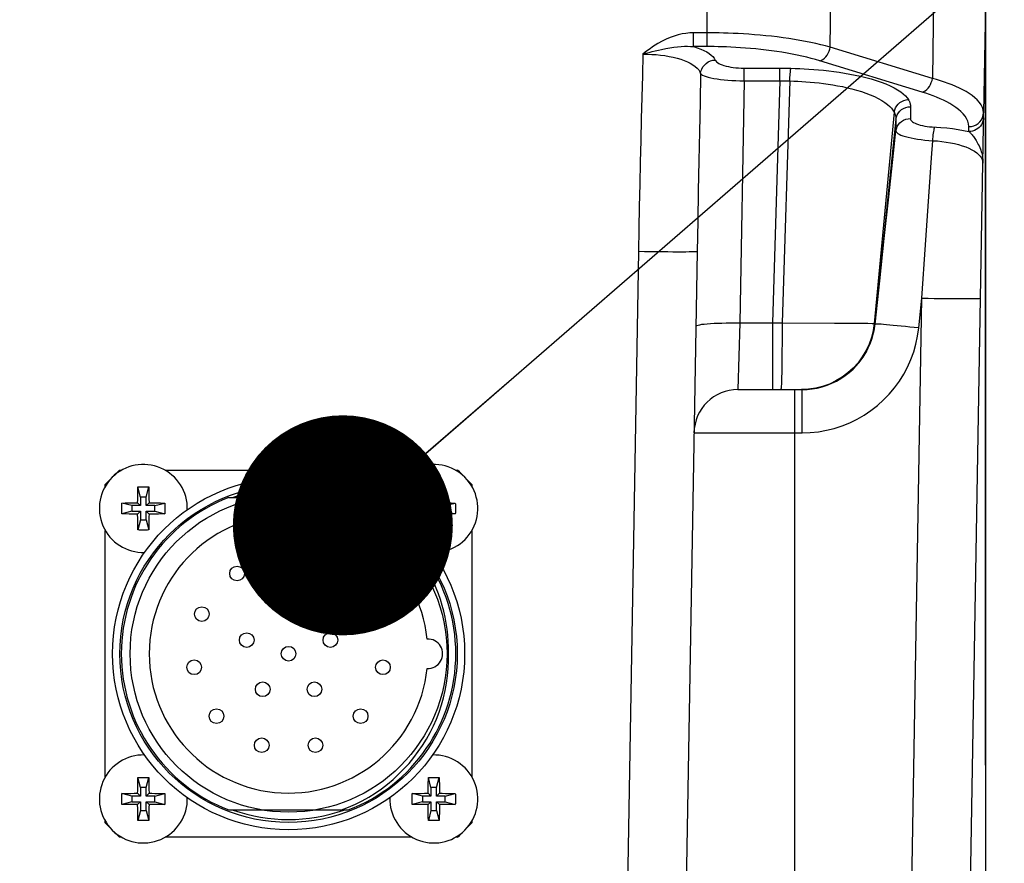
# Model space of a CAD drawing. Header units: millimetres. Extents: x 0 to 420, y 0 to 297.
# Tile 52 of 56: x 329 to 342, y 212 to 223. Entities that reach past the tile are written whole.
import ezdxf

# ---------------------------------------------------------------- set-up
doc = ezdxf.new("R2010")
doc.units = ezdxf.units.MM
doc.header["$LTSCALE"] = 23.1
doc.layers.get('0').update_dxf_attribs({"linetype": 'CONTINUOUS'})
for name, color, linetype in [('COMPONENTS', 7, 'CONTINUOUS'), ('DETAIL', 7, 'CONTINUOUS'), ('DIMENSION', 7, 'CONTINUOUS')]:
    doc.layers.add(name, color=color, linetype=linetype)
doc.styles.get("Standard").update_dxf_attribs({"font": 'arial.ttf'})
doc.dimstyles.new('DIMSTYLE_11', dxfattribs={"dimtxt": 3, "dimasz": 3, "dimexe": 0.18, "dimexo": 0.0625, "dimgap": 0.09, "dimtad": 1, "dimdec": 3, "dimlfac": 5, "dimdsep": 46, "dimtxsty": 'STANDARD', "dimblk": '_FILLED', "dimblk1": '_FILLED', "dimblk2": '_FILLED', "dimcen": 0.09, "dimadec": 0, "dimazin": 0, "dimtp": 0.5, "dimtm": 0.5, "dimtfac": 1, "dimtdec": 3, "dimtofl": 0, "dimtmove": 0, "dimatfit": 3, "dimldrblk": '_FILLED', "dimfxl": 1, "dimtolj": 1, "dimarcsym": 0})
doc.dimstyles.new('DIMSTYLE_12', dxfattribs={"dimtxt": 3, "dimasz": 3, "dimexe": 0.18, "dimexo": 0.0625, "dimgap": 0.09, "dimtad": 1, "dimdec": 1, "dimlfac": 5, "dimdsep": 46, "dimtxsty": 'STANDARD', "dimblk": '_FILLED', "dimblk1": '_FILLED', "dimblk2": '_FILLED', "dimcen": 0.09, "dimadec": 0, "dimazin": 0, "dimtp": 0.8, "dimtm": 0.8, "dimtfac": 1, "dimtdec": 1, "dimtofl": 0, "dimtmove": 0, "dimatfit": 3, "dimldrblk": '_FILLED', "dimfxl": 1, "dimtolj": 1, "dimarcsym": 0})
doc.dimstyles.new('DIMSTYLE_13', dxfattribs={"dimtxt": 3, "dimasz": 3, "dimexe": 0.18, "dimexo": 0.0625, "dimgap": 0.09, "dimtad": 1, "dimdec": 1, "dimlfac": 5, "dimdsep": 46, "dimtxsty": 'STANDARD', "dimblk": '_FILLED', "dimblk1": '_FILLED', "dimblk2": '_FILLED', "dimcen": 0.09, "dimadec": 0, "dimazin": 0, "dimtp": 0.5, "dimtm": 0.5, "dimtfac": 1, "dimtdec": 1, "dimtofl": 0, "dimtmove": 0, "dimatfit": 3, "dimldrblk": '_FILLED', "dimfxl": 1, "dimtolj": 1, "dimarcsym": 0})
doc.dimstyles.get("Standard").update_dxf_attribs({"dimtxt": 3, "dimasz": 3, "dimexe": 0.18, "dimexo": 0.0625, "dimgap": 0.09, "dimtad": 1, "dimdec": 3, "dimdsep": 46, "dimtxsty": 'STANDARD', "dimblk": '_FILLED', "dimblk1": '_FILLED', "dimblk2": '_FILLED', "dimcen": 0.09, "dimadec": 0, "dimazin": 0, "dimtol": 1, "dimtp": 0.001, "dimtm": 0.001, "dimtfac": 1, "dimtdec": 3, "dimtofl": 0, "dimtmove": 0, "dimatfit": 3, "dimldrblk": '_FILLED', "dimfxl": 1, "dimtolj": 1, "dimarcsym": 0})

# ---------------------------------------------------------------- blocks, each defined once
blk = doc.blocks.new('_FILLED')
at = {"color": 0, "linetype": 'BYBLOCK'}
blk.add_solid([(0, 0), (-1, 0.2), (-1, -0.2)], dxfattribs=at)
blk = doc.blocks.new('*D19')
at = {"layer": 'DIMENSION', "color": 2, "linetype": 'CONTINUOUS'}
for p, q in [((293.73, 236.59), (293.73, 250.989)), ((351.73, 231.205), (351.73, 250.989)), ((293.73, 248.989), (322.73, 248.989)), ((351.73, 248.989), (322.73, 248.989)), ((293.73, 224.81), (293.73, 232.146)), ((351.73, 227.795), (351.73, 229.755)), ((351.73, 209.183), (351.73, 226.8)), ((293.73, 209.314), (293.73, 222.506))]:
    blk.add_line(p, q, dxfattribs=at)
at = {"layer": 'DIMENSION', "color": 2, "linetype": 'CONTINUOUS', "xscale": 3, "yscale": 3, "zscale": 3, "rotation": 180}
blk.add_blockref('_FILLED', (293.73, 248.989), dxfattribs=at)
at = {"layer": 'DIMENSION', "color": 2, "linetype": 'CONTINUOUS', "xscale": 3, "yscale": 3, "zscale": 3}
blk.add_blockref('_FILLED', (351.73, 248.989), dxfattribs=at)
at = {"layer": 'DIMENSION', "color": 2, "linetype": 'CONTINUOUS', "insert": (322.73, 252.739), "char_height": 3, "width": 6.99257, "attachment_point": 2, "line_spacing_factor": 0.9}
blk.add_mtext('290', dxfattribs=at)
blk = doc.blocks.new('*D20')
at = {"layer": 'DIMENSION', "color": 2, "linetype": 'CONTINUOUS'}
for p, q in [((334.042, 228.989), (376.73, 228.989)), ((374.73, 228.989), (374.73, 187.027)), ((374.73, 145.064), (374.73, 187.027)), ((355.7, 145.064), (374.336, 145.064)), ((372.95, 145.064), (376.73, 145.064))]:
    blk.add_line(p, q, dxfattribs=at)
at = {"layer": 'DIMENSION', "color": 2, "linetype": 'CONTINUOUS', "xscale": 3, "yscale": 3, "zscale": 3}
for p, rotation in [((374.73, 228.989), 90), ((374.73, 145.064), 270)]:
    blk.add_blockref('_FILLED', p, dxfattribs=dict(at, rotation=rotation))
at = {"layer": 'DIMENSION', "color": 2, "linetype": 'CONTINUOUS', "insert": (370.98, 187.027), "char_height": 3, "width": 13.27138, "attachment_point": 2, "rotation": 90, "line_spacing_factor": 0.9}
blk.add_mtext('(419.6)', dxfattribs=at)
blk = doc.blocks.new('*D21')
at = {"layer": 'DIMENSION', "color": 2, "linetype": 'CONTINUOUS'}
for p, q in [((333.352, 228.989), (366.73, 228.989)), ((364.73, 228.989), (364.73, 216.027)), ((364.73, 203.064), (364.73, 216.027)), ((344.105, 203.064), (366.73, 203.064))]:
    blk.add_line(p, q, dxfattribs=at)
at = {"layer": 'DIMENSION', "color": 2, "linetype": 'CONTINUOUS', "xscale": 3, "yscale": 3, "zscale": 3}
for p, rotation in [((364.73, 228.989), 90), ((364.73, 203.064), 270)]:
    blk.add_blockref('_FILLED', p, dxfattribs=dict(at, rotation=rotation))
at = {"layer": 'DIMENSION', "color": 2, "linetype": 'CONTINUOUS', "insert": (360.98, 216.027), "char_height": 3, "width": 10.48327, "attachment_point": 2, "rotation": 90, "line_spacing_factor": 0.9}
blk.add_mtext('129.6', dxfattribs=at)
blk = doc.blocks.new('*D22')
at = {"layer": 'DIMENSION', "color": 2, "linetype": 'CONTINUOUS'}
for p, q in [((303.23, 232.507), (303.23, 240.989)), ((342.23, 229.272), (342.23, 240.989)), ((303.23, 238.989), (322.73, 238.989)), ((342.23, 238.989), (322.73, 238.989)), ((303.23, 213.145), (303.23, 229.038)), ((342.23, 213.145), (342.23, 228.429))]:
    blk.add_line(p, q, dxfattribs=at)
at = {"layer": 'DIMENSION', "color": 2, "linetype": 'CONTINUOUS', "xscale": 3, "yscale": 3, "zscale": 3, "rotation": 180}
blk.add_blockref('_FILLED', (303.23, 238.989), dxfattribs=at)
at = {"layer": 'DIMENSION', "color": 2, "linetype": 'CONTINUOUS', "xscale": 3, "yscale": 3, "zscale": 3}
blk.add_blockref('_FILLED', (342.23, 238.989), dxfattribs=at)
at = {"layer": 'DIMENSION', "color": 2, "linetype": 'CONTINUOUS', "insert": (322.73, 242.739), "char_height": 3, "width": 6.99257, "attachment_point": 2, "line_spacing_factor": 0.9}
blk.add_mtext('195', dxfattribs=at)
blk = doc.blocks.new('*D26')
at = {"layer": 'DIMENSION', "color": 2, "linetype": 'CONTINUOUS'}
for p, q in [((293.73, 236.59), (293.73, 250.989)), ((351.73, 231.205), (351.73, 250.989)), ((293.73, 248.989), (322.73, 248.989)), ((351.73, 248.989), (322.73, 248.989)), ((293.73, 224.81), (293.73, 232.146)), ((351.73, 227.795), (351.73, 229.755)), ((351.73, 209.183), (351.73, 226.8)), ((293.73, 209.314), (293.73, 222.506))]:
    blk.add_line(p, q, dxfattribs=at)
at = {"layer": 'DIMENSION', "color": 2, "linetype": 'CONTINUOUS', "xscale": 3, "yscale": 3, "zscale": 3, "rotation": 180}
blk.add_blockref('_FILLED', (293.73, 248.989), dxfattribs=at)
at = {"layer": 'DIMENSION', "color": 2, "linetype": 'CONTINUOUS', "xscale": 3, "yscale": 3, "zscale": 3}
blk.add_blockref('_FILLED', (351.73, 248.989), dxfattribs=at)
at = {"layer": 'DIMENSION', "color": 2, "linetype": 'CONTINUOUS', "insert": (322.73, 252.739), "char_height": 3, "width": 6.99257, "attachment_point": 2, "line_spacing_factor": 0.9}
blk.add_mtext('290', dxfattribs=at)

msp = doc.modelspace()

# ---------------------------------------------------------------- linework, layer by layer
at = {"layer": 'COMPONENTS', "color": 9, "linetype": 'CONTINUOUS'}
for p, q in [((338.43598, 222.93955), (338.43598, 224.66412)), ((340.11439, 222.93261), (340.13304, 224.44921)), ((341.52715, 224.02299), (341.5085, 222.50639)), ((342.23009, 223.50414), (342.20447, 222.03632)), ((338.24973, 222.93955), (338.24973, 223.12732)), ((338.43598, 223.12732), (338.24976, 223.12732)), ((341.5085, 222.50639), (340.11439, 222.93261)), ((341.36764, 222.31862), (339.97352, 222.74484)), ((338.9401, 222.47409), (338.9401, 222.64701)), ((339.42618, 222.47409), (339.42618, 222.64701)), ((338.9401, 222.47409), (338.88247, 219.17246)), ((338.9401, 222.47409), (339.44916, 222.47411)), ((339.42618, 222.47409), (339.3295, 219.17242)), ((339.56385, 222.47239), (339.45899, 219.17313)), ((340.98572, 222.04785), (340.71493, 219.16674)), ((341.20928, 222.12021), (341.20852, 221.9597)), ((342.20447, 221.97045), (342.20447, 222.03632)), ((341.01047, 221.94986), (340.72265, 219.16095)), ((341.01048, 221.9565), (341.00981, 221.79016)), ((342.0045, 221.78266), (342.00451, 221.84855)), ((342.15231, 221.56559), (342.16115, 221.54369)), ((340.85068, 220.32249), (340.91237, 220.89303)), ((340.78863, 219.74647), (340.85068, 220.32249)), ((337.50044, 220.14516), (337.27665, 207.32454)), ((341.36554, 219.51039), (341.41544, 220.23685)), ((340.72544, 219.1576), (340.78863, 219.74647)), ((341.15397, 207.32454), (341.36554, 219.51039)), ((341.322, 219.10409), (341.36554, 219.51039)), ((338.88247, 219.17246), (338.8571, 218.26412)), ((338.88247, 219.17246), (339.37267, 219.17238)), ((339.3295, 219.17242), (339.3295, 218.26412)), ((339.37267, 219.17238), (339.41584, 219.17262)), ((339.41584, 219.17262), (339.45899, 219.17313)), ((339.45899, 219.17313), (340.17437, 219.17069)), ((340.17437, 219.17069), (340.41128, 219.16952)), ((340.41128, 219.16952), (340.5347, 219.16881)), ((340.5347, 219.16881), (340.62737, 219.16806)), ((340.72265, 219.16095), (340.72544, 219.1576)), ((339.63009, 204.66412), (339.63009, 218.26412)), ((339.73127, 217.67459), (339.73127, 218.26412)), ((338.25719, 217.67459), (339.73127, 217.67459))]:
    msp.add_line(p, q, dxfattribs=at)
at = {"layer": 'COMPONENTS', "color": 7, "linetype": 'CONTINUOUS'}
for p, q in [((342.23009, 223.52645), (342.23009, 211.14539)), ((342.2036, 221.84801), (342.20438, 221.94132)), ((342.20438, 221.94132), (342.20447, 221.97045)), ((342.20057, 221.59419), (342.2036, 221.84801)), ((342.1973, 221.35035), (342.20057, 221.59419)), ((342.16541, 219.51039), (342.1973, 221.35035)), ((338.30032, 220.14516), (338.03695, 205.05714)), ((341.95384, 207.32454), (342.16541, 219.51039)), ((338.8571, 218.26412), (339.73128, 218.26412)), ((330.42575, 217.16412), (330.4508, 217.16412)), ((331.04938, 217.16412), (334.4108, 217.16412)), ((335.00938, 217.16412), (335.03444, 217.16412)), ((330.23009, 216.94341), (330.23009, 216.96846)), ((330.71134, 216.79912), (330.67678, 216.93739)), ((330.78884, 216.79912), (330.82341, 216.93739)), ((330.82341, 216.93739), (330.82467, 216.89292)), ((334.63552, 216.89292), (334.63678, 216.93739)), ((334.67134, 216.79912), (334.63678, 216.93739)), ((334.74884, 216.79912), (334.78341, 216.93739)), ((334.78341, 216.93739), (334.78467, 216.89292)), ((335.23009, 216.96846), (335.23009, 216.94341)), ((330.67303, 216.75949), (330.67363, 216.80283)), ((330.67363, 216.80283), (330.67429, 216.83913)), ((330.67429, 216.83913), (330.67517, 216.87889)), ((330.71134, 216.79912), (330.71134, 216.68287)), ((330.78884, 216.79912), (330.71134, 216.79912)), ((330.78884, 216.68287), (330.78884, 216.79912)), ((330.82467, 216.89292), (330.82563, 216.85199)), ((330.82563, 216.85199), (330.82636, 216.81456)), ((330.82636, 216.81456), (330.82703, 216.7698)), ((331.91677, 216.79412), (333.54342, 216.79412)), ((334.63316, 216.7698), (334.63383, 216.81456)), ((334.63383, 216.81456), (334.63455, 216.85199)), ((334.63455, 216.85199), (334.63552, 216.89292)), ((334.67134, 216.79912), (334.67134, 216.68287)), ((334.74884, 216.79912), (334.67134, 216.79912)), ((334.74884, 216.68287), (334.74884, 216.79912)), ((334.78467, 216.89292), (334.78563, 216.85199)), ((334.78563, 216.85199), (334.78636, 216.81456)), ((334.78636, 216.81456), (334.78703, 216.7698)), ((330.45682, 216.71744), (330.50129, 216.7187)), ((330.59509, 216.68287), (330.45682, 216.71744)), ((330.50129, 216.7187), (330.54222, 216.71966)), ((330.54222, 216.71966), (330.57966, 216.72038)), ((330.57966, 216.72038), (330.62441, 216.72106)), ((330.59509, 216.68287), (330.59509, 216.60537)), ((330.71134, 216.68287), (330.59509, 216.68287)), ((330.67266, 216.72155), (330.67303, 216.75949)), ((330.71134, 216.68287), (330.67266, 216.72155)), ((330.78884, 216.68287), (330.82753, 216.72155)), ((330.90509, 216.68287), (330.78884, 216.68287)), ((330.82753, 216.72155), (330.86547, 216.72118)), ((330.86547, 216.72118), (330.9088, 216.72058)), ((330.90509, 216.68287), (331.04336, 216.71744)), ((330.90509, 216.60537), (330.90509, 216.68287)), ((330.9088, 216.72058), (330.9451, 216.71993)), ((330.9451, 216.71993), (330.98486, 216.71905)), ((334.41682, 216.71744), (334.46129, 216.7187)), ((334.55509, 216.68287), (334.41682, 216.71744)), ((334.46129, 216.7187), (334.50222, 216.71966)), ((334.50222, 216.71966), (334.53966, 216.72038)), ((334.53966, 216.72038), (334.58441, 216.72106)), ((334.55509, 216.68287), (334.55509, 216.60537)), ((334.67134, 216.68287), (334.55509, 216.68287)), ((334.67134, 216.68287), (334.63266, 216.72155)), ((334.74884, 216.68287), (334.78753, 216.72155)), ((334.86509, 216.68287), (334.74884, 216.68287)), ((334.78753, 216.72155), (334.82547, 216.72118)), ((334.82547, 216.72118), (334.8688, 216.72058)), ((334.86509, 216.68287), (335.00336, 216.71744)), ((334.86509, 216.60537), (334.86509, 216.68287)), ((334.8688, 216.72058), (334.9051, 216.71993)), ((334.9051, 216.71993), (334.94486, 216.71905)), ((330.59509, 216.60537), (330.45682, 216.5708)), ((330.55508, 216.56832), (330.51533, 216.56919)), ((330.59138, 216.56766), (330.55508, 216.56832)), ((330.63472, 216.56706), (330.59138, 216.56766)), ((330.59509, 216.60537), (330.71134, 216.60537)), ((330.67266, 216.56669), (330.63472, 216.56706)), ((330.71134, 216.60537), (330.67266, 216.56669)), ((330.71134, 216.60537), (330.71134, 216.48912)), ((330.78884, 216.48912), (330.78884, 216.60537)), ((330.78884, 216.60537), (330.82753, 216.56669)), ((330.78884, 216.60537), (330.90509, 216.60537)), ((330.82716, 216.52875), (330.82655, 216.48541)), ((330.82753, 216.56669), (330.82716, 216.52875)), ((330.92053, 216.56786), (330.87578, 216.56718)), ((330.90509, 216.60537), (331.04336, 216.5708)), ((330.95796, 216.56858), (330.92053, 216.56786)), ((330.99889, 216.56955), (330.95796, 216.56858)), ((331.04336, 216.5708), (330.99889, 216.56955)), ((334.55509, 216.60537), (334.41682, 216.5708)), ((334.51508, 216.56832), (334.47533, 216.56919)), ((334.55138, 216.56766), (334.51508, 216.56832)), ((334.59472, 216.56706), (334.55138, 216.56766)), ((334.55509, 216.60537), (334.67134, 216.60537)), ((334.63266, 216.56669), (334.59472, 216.56706)), ((334.67134, 216.60537), (334.63266, 216.56669)), ((334.67134, 216.60537), (334.67134, 216.48912)), ((334.74884, 216.48912), (334.74884, 216.60537)), ((334.74884, 216.60537), (334.86509, 216.60537)), ((334.74884, 216.60537), (334.78753, 216.56669)), ((334.78753, 216.56669), (334.78716, 216.52875)), ((334.88053, 216.56786), (334.83578, 216.56718)), ((334.86509, 216.60537), (335.00336, 216.5708)), ((334.91796, 216.56858), (334.88053, 216.56786)), ((334.95889, 216.56955), (334.91796, 216.56858)), ((335.00336, 216.5708), (334.95889, 216.56955)), ((330.67383, 216.47368), (330.67316, 216.51844)), ((330.67455, 216.43625), (330.67383, 216.47368)), ((330.67552, 216.39532), (330.67455, 216.43625)), ((330.67678, 216.35085), (330.67552, 216.39532)), ((330.71134, 216.48912), (330.67678, 216.35085)), ((330.71134, 216.48912), (330.78884, 216.48912)), ((330.78884, 216.48912), (330.82341, 216.35085)), ((330.8259, 216.44911), (330.82502, 216.40936)), ((330.82655, 216.48541), (330.8259, 216.44911)), ((334.63383, 216.47368), (334.63316, 216.51844)), ((334.63455, 216.43625), (334.63383, 216.47368)), ((334.63552, 216.39532), (334.63455, 216.43625)), ((334.63678, 216.35085), (334.63552, 216.39532)), ((334.67134, 216.48912), (334.63678, 216.35085)), ((334.67134, 216.48912), (334.74884, 216.48912)), ((334.74884, 216.48912), (334.78341, 216.35085)), ((334.78467, 216.39532), (334.78341, 216.35085)), ((334.78563, 216.43625), (334.78467, 216.39532)), ((334.78636, 216.47368), (334.78563, 216.43625)), ((330.23009, 212.98341), (330.23009, 216.34483)), ((335.23009, 216.34483), (335.23009, 212.98341)), ((330.67429, 212.87913), (330.67517, 212.91889)), ((330.71134, 212.83912), (330.67678, 212.97739)), ((330.78884, 212.83912), (330.82341, 212.97739)), ((330.82341, 212.97739), (330.82467, 212.93292)), ((330.82467, 212.93292), (330.82563, 212.89199)), ((334.63405, 212.86666), (334.63485, 212.90524)), ((334.63485, 212.90524), (334.63591, 212.94735)), ((334.63591, 212.94735), (334.63678, 212.97739)), ((334.67134, 212.83912), (334.63678, 212.97739)), ((334.74884, 212.83912), (334.78341, 212.97739)), ((334.78341, 212.97739), (334.78467, 212.93292)), ((334.78467, 212.93292), (334.78563, 212.89199)), ((330.57966, 212.76038), (330.62441, 212.76106)), ((330.67266, 212.76155), (330.67303, 212.79949)), ((330.71134, 212.72287), (330.67266, 212.76155)), ((330.67303, 212.79949), (330.67363, 212.84283)), ((330.67363, 212.84283), (330.67429, 212.87913)), ((330.71134, 212.83912), (330.71134, 212.72287)), ((330.78884, 212.83912), (330.71134, 212.83912)), ((330.78884, 212.72287), (330.78884, 212.83912)), ((330.78884, 212.72287), (330.82753, 212.76155)), ((330.82563, 212.89199), (330.82636, 212.85456)), ((330.82636, 212.85456), (330.82703, 212.8098)), ((330.82753, 212.76155), (330.86547, 212.76118)), ((330.86547, 212.76118), (330.9088, 212.76058)), ((334.53966, 212.76038), (334.58441, 212.76106)), ((334.63266, 212.76155), (334.63303, 212.79949)), ((334.67134, 212.72287), (334.63266, 212.76155)), ((334.63303, 212.79949), (334.6333, 212.82046)), ((334.6333, 212.82046), (334.63405, 212.86666)), ((334.67134, 212.83912), (334.67134, 212.72287)), ((334.74884, 212.83912), (334.67134, 212.83912)), ((334.74884, 212.72287), (334.74884, 212.83912)), ((334.74884, 212.72287), (334.78753, 212.76155)), ((334.78563, 212.89199), (334.78636, 212.85456)), ((334.78636, 212.85456), (334.78703, 212.8098)), ((334.78753, 212.76155), (334.82547, 212.76118)), ((334.82547, 212.76118), (334.8688, 212.76058)), ((330.45682, 212.75744), (330.50129, 212.7587)), ((330.59509, 212.72287), (330.45682, 212.75744)), ((330.59509, 212.64537), (330.45682, 212.6108)), ((330.50129, 212.7587), (330.54222, 212.75966)), ((330.54222, 212.75966), (330.57966, 212.76038)), ((330.59509, 212.72287), (330.59509, 212.64537)), ((330.71134, 212.72287), (330.59509, 212.72287)), ((330.59509, 212.64537), (330.71134, 212.64537)), ((330.71134, 212.64537), (330.67266, 212.60669)), ((330.71134, 212.64537), (330.71134, 212.52912)), ((330.90509, 212.72287), (330.78884, 212.72287)), ((330.78884, 212.52912), (330.78884, 212.64537)), ((330.78884, 212.64537), (330.82753, 212.60669)), ((330.78884, 212.64537), (330.90509, 212.64537)), ((330.90509, 212.72287), (331.04336, 212.75744)), ((330.90509, 212.64537), (330.90509, 212.72287)), ((330.90509, 212.64537), (331.04336, 212.6108)), ((330.9088, 212.76058), (330.9451, 212.75993)), ((330.9451, 212.75993), (330.98486, 212.75905)), ((334.41682, 212.75744), (334.46129, 212.7587)), ((334.55509, 212.72287), (334.41682, 212.75744)), ((334.55509, 212.64537), (334.41682, 212.6108)), ((334.46129, 212.7587), (334.50222, 212.75966)), ((334.50222, 212.75966), (334.53966, 212.76038)), ((334.55509, 212.72287), (334.55509, 212.64537)), ((334.67134, 212.72287), (334.55509, 212.72287)), ((334.55509, 212.64537), (334.67134, 212.64537)), ((334.67134, 212.64537), (334.63266, 212.60669)), ((334.67134, 212.64537), (334.67134, 212.52912)), ((334.86509, 212.72287), (334.74884, 212.72287)), ((334.74884, 212.52912), (334.74884, 212.64537)), ((334.74884, 212.64537), (334.86509, 212.64537)), ((334.74884, 212.64537), (334.78753, 212.60669)), ((334.86509, 212.72287), (335.00336, 212.75744)), ((334.86509, 212.64537), (334.86509, 212.72287)), ((334.86509, 212.64537), (335.00336, 212.6108)), ((334.8688, 212.76058), (334.9051, 212.75993)), ((334.9051, 212.75993), (334.94486, 212.75905)), ((330.55508, 212.60832), (330.51533, 212.60919)), ((330.59138, 212.60766), (330.55508, 212.60832)), ((330.63472, 212.60706), (330.59138, 212.60766)), ((330.67266, 212.60669), (330.63472, 212.60706)), ((330.67383, 212.51368), (330.67316, 212.55844)), ((330.67455, 212.47625), (330.67383, 212.51368)), ((330.71134, 212.52912), (330.67678, 212.39085)), ((330.71134, 212.52912), (330.78884, 212.52912)), ((330.78884, 212.52912), (330.82341, 212.39085)), ((330.82655, 212.52541), (330.8259, 212.48911)), ((330.82716, 212.56875), (330.82655, 212.52541)), ((330.82753, 212.60669), (330.82716, 212.56875)), ((330.92053, 212.60786), (330.87578, 212.60718)), ((330.95796, 212.60858), (330.92053, 212.60786)), ((330.99889, 212.60955), (330.95796, 212.60858)), ((331.04336, 212.6108), (330.99889, 212.60955)), ((331.91677, 212.53412), (333.54342, 212.53412)), ((334.51508, 212.60832), (334.47533, 212.60919)), ((334.55138, 212.60766), (334.51508, 212.60832)), ((334.59472, 212.60706), (334.55138, 212.60766)), ((334.63266, 212.60669), (334.59472, 212.60706)), ((334.63383, 212.51368), (334.63316, 212.55844)), ((334.63455, 212.47625), (334.63383, 212.51368)), ((334.67134, 212.52912), (334.63678, 212.39085)), ((334.67134, 212.52912), (334.74884, 212.52912)), ((334.74884, 212.52912), (334.78341, 212.39085)), ((334.78655, 212.52541), (334.7859, 212.48911)), ((334.78716, 212.56875), (334.78655, 212.52541)), ((334.78753, 212.60669), (334.78716, 212.56875)), ((334.88053, 212.60786), (334.83578, 212.60718)), ((334.91796, 212.60858), (334.88053, 212.60786)), ((334.95889, 212.60955), (334.91796, 212.60858)), ((335.00336, 212.6108), (334.95889, 212.60955)), ((330.23009, 212.35978), (330.23009, 212.38483)), ((330.67552, 212.43532), (330.67455, 212.47625)), ((330.67678, 212.39085), (330.67552, 212.43532)), ((330.8259, 212.48911), (330.82502, 212.44936)), ((334.63552, 212.43532), (334.63455, 212.47625)), ((334.63678, 212.39085), (334.63552, 212.43532)), ((334.7859, 212.48911), (334.78502, 212.44936)), ((335.23009, 212.38483), (335.23009, 212.35978)), ((330.4508, 212.16412), (330.42575, 212.16412)), ((334.4108, 212.16412), (331.04938, 212.16412)), ((335.03444, 212.16412), (335.00938, 212.16412))]:
    msp.add_line(p, q, dxfattribs=at)
at = {"layer": 'COMPONENTS', "color": 9, "linetype": 'CONTINUOUS'}
for points in [[(338.24976, 223.12732), (338.19857, 223.12575), (338.14662, 223.12056), (338.09391, 223.11173), (338.04024, 223.0993), (337.9858, 223.08325), (337.93114, 223.0635), (337.87643, 223.04004), (337.82151, 223.01288), (337.76636, 222.98204)], [(340.11439, 222.93261), (340.05143, 222.9496), (339.98604, 222.96599), (339.91827, 222.98176), (339.84803, 222.99689), (339.77556, 223.01133), (339.70147, 223.02495), (339.62591, 223.03775), (339.54899, 223.0497), (339.47141, 223.06073), (339.39332, 223.07085), (339.31487, 223.08007), (339.2368, 223.08834), (339.15928, 223.0957), (339.08244, 223.1022), (339.00703, 223.1078), (338.93321, 223.11258), (338.86108, 223.11658), (338.79139, 223.11983), (338.72422, 223.12241), (338.65968, 223.12437), (338.59847, 223.12577), (338.54086, 223.12667), (338.48668, 223.12716), (338.43598, 223.12732)], [(337.76636, 222.98204), (337.7291, 222.95876), (337.6931, 222.93511), (337.65839, 222.91109), (337.62495, 222.88671), (337.59279, 222.86196), (337.5619, 222.83684)], [(337.5619, 222.83684), (337.55378, 222.54454), (337.546, 222.25111), (337.53854, 221.95653), (337.53144, 221.66155), (337.52467, 221.36542), (337.51818, 221.06594), (337.51198, 220.76237), (337.50606, 220.45544), (337.50044, 220.14516)], [(337.56179, 222.83675), (337.60298, 222.84894), (337.64461, 222.86078), (337.68657, 222.87212), (337.72881, 222.88287), (337.77128, 222.89295), (337.81391, 222.90231)], [(337.5619, 222.83675), (337.62127, 222.83641), (337.68109, 222.83419), (337.741, 222.83009), (337.80075, 222.82414), (337.8598, 222.81635), (337.91731, 222.80672), (337.97279, 222.79521), (338.02594, 222.78189), (338.0763, 222.76692), (338.12346, 222.75028), (338.1671, 222.73201), (338.20689, 222.7124), (338.24254, 222.69136), (338.27368, 222.66899), (338.29997, 222.64576), (338.32117, 222.62183), (338.33713, 222.59704), (338.34771, 222.57139)], [(337.81391, 222.90231), (337.87351, 222.91418), (337.93012, 222.92394), (337.98375, 222.93167), (338.03438, 222.93743), (338.08221, 222.94131), (338.12757, 222.9434), (338.17061, 222.94375), (338.21131, 222.94244), (338.24973, 222.93955)], [(338.24971, 222.93955), (338.3018, 222.92294), (338.34928, 222.90532), (338.39214, 222.88668), (338.43063, 222.86691), (338.4645, 222.84613), (338.49304, 222.82469), (338.51601, 222.80272), (338.53365, 222.78011), (338.54595, 222.75684)], [(339.97352, 222.74484), (339.91583, 222.76186), (339.85602, 222.77823), (339.79408, 222.79394), (339.72975, 222.80906), (339.6633, 222.82352), (339.5955, 222.83715), (339.5263, 222.84993), (339.45575, 222.86189), (339.38474, 222.87293), (339.31323, 222.88305), (339.24126, 222.89226), (339.16978, 222.90056), (339.0988, 222.90792), (339.0283, 222.91438), (338.95925, 222.92002), (338.89166, 222.92481), (338.8255, 222.92877), (338.76166, 222.93206), (338.70016, 222.93465), (338.64097, 222.93657), (338.58488, 222.93799), (338.53215, 222.939), (338.48252, 222.93952), (338.24971, 222.93955)], [(339.97352, 222.74484), (339.99504, 222.75299), (340.01608, 222.76522), (340.03617, 222.78125), (340.05486, 222.80074), (340.07174, 222.82324), (340.08643, 222.84825), (340.09861, 222.87523), (340.108, 222.90356), (340.11439, 222.93261)], [(338.34771, 222.57141), (338.35264, 222.60317), (338.36297, 222.63388), (338.3784, 222.66269), (338.39851, 222.68879), (338.42274, 222.71145), (338.4504, 222.73003), (338.48073, 222.74403), (338.51288, 222.75305), (338.54595, 222.75684)], [(338.54595, 222.75684), (338.55303, 222.74442), (338.56352, 222.73254), (338.57742, 222.72119), (338.59495, 222.71028), (338.61589, 222.69991), (338.63954, 222.69033), (338.66594, 222.6816), (338.69505, 222.67367), (338.726, 222.66672), (338.75886, 222.66079), (338.79356, 222.65584), (338.82914, 222.65198), (338.86526, 222.64924), (338.90224, 222.64758), (338.9401, 222.64701)], [(338.34771, 222.5714), (338.33937, 222.17977), (338.3312, 221.78304), (338.32319, 221.38121), (338.31537, 220.97429), (338.30774, 220.56228), (338.30032, 220.14516)], [(338.34771, 222.5714), (338.35801, 222.56069), (338.37389, 222.55048), (338.39514, 222.54072), (338.42152, 222.53127), (338.45273, 222.5222), (338.48839, 222.51382), (338.5281, 222.50614), (338.57146, 222.49909), (338.61806, 222.49288), (338.66743, 222.48753), (338.71911, 222.48299), (338.7727, 222.47936), (338.82774, 222.47669), (338.88371, 222.47493), (338.9401, 222.47409)], [(338.9401, 222.64701), (339.45176, 222.64696), (339.47732, 222.6468), (339.50286, 222.64654), (339.52838, 222.64618), (339.55388, 222.64571), (339.57937, 222.64513)], [(339.56385, 222.47239), (339.56482, 222.49831), (339.56604, 222.52346), (339.56748, 222.54742), (339.56913, 222.56976), (339.57096, 222.5901), (339.57293, 222.6081), (339.57501, 222.62343), (339.57717, 222.63585), (339.57937, 222.64513)], [(339.57937, 222.64513), (339.63854, 222.64348), (339.69917, 222.64106), (339.76125, 222.63787), (339.82481, 222.63397), (339.88983, 222.6293), (339.95624, 222.62365), (340.02413, 222.61702), (340.09342, 222.60941), (340.16373, 222.60055), (340.23521, 222.59045), (340.30772, 222.57912), (340.38053, 222.56625), (340.45385, 222.55184), (340.52747, 222.53589), (340.60002, 222.5182), (340.67194, 222.49857), (340.74278, 222.47719), (340.80989, 222.45439), (340.87302, 222.43001), (340.9324, 222.40422), (340.98605, 222.37781), (341.03344, 222.35071), (341.07508, 222.32299), (341.11059, 222.29573), (341.13983, 222.26929), (341.16293, 222.24331), (341.1799, 222.2178)], [(339.44916, 222.47411), (339.47213, 222.474), (339.49509, 222.47378), (339.51803, 222.47344), (339.54096, 222.47297), (339.56385, 222.47239)], [(339.56385, 222.47239), (339.61672, 222.47064), (339.67106, 222.46821), (339.72679, 222.46507), (339.78367, 222.46117), (339.84172, 222.45647), (339.90116, 222.45084), (339.96186, 222.44424), (340.0236, 222.43661), (340.08649, 222.4278), (340.15029, 222.41777), (340.21472, 222.40644), (340.27974, 222.39366), (340.34505, 222.37936), (340.41022, 222.36349), (340.47484, 222.34592), (340.53886, 222.32648), (340.60132, 222.30526), (340.66071, 222.28258), (340.71677, 222.25842), (340.76901, 222.23288), (340.81606, 222.20663), (340.85792, 222.17974), (340.89457, 222.15234), (340.92531, 222.12526), (340.95035, 222.09887), (340.97035, 222.07304), (340.98572, 222.04785)], [(341.36764, 222.31862), (341.38915, 222.32677), (341.41019, 222.33899), (341.43028, 222.35503), (341.44897, 222.37451), (341.46585, 222.39701), (341.48054, 222.42203), (341.49272, 222.449), (341.50211, 222.47733), (341.5085, 222.50639)], [(342.20447, 222.03632), (342.20053, 222.07434), (342.18932, 222.11101), (342.17163, 222.14625), (342.14823, 222.1799), (342.11984, 222.21196), (342.087, 222.24257), (342.05031, 222.2717), (342.01036, 222.29933), (341.96751, 222.32558), (341.92223, 222.35045), (341.87497, 222.37396), (341.82591, 222.39624), (341.77541, 222.41729), (341.72383, 222.43715), (341.67112, 222.45595), (341.61744, 222.47377), (341.56316, 222.49057), (341.5085, 222.50639)], [(342.00451, 221.84855), (341.99985, 221.88662), (341.9899, 221.92321), (341.97467, 221.95831), (341.95359, 221.99194), (341.92722, 222.02407), (341.89729, 222.05473), (341.86394, 222.08387), (341.82704, 222.11152), (341.78789, 222.1378), (341.74661, 222.16269), (341.70309, 222.1862), (341.65821, 222.20849), (341.61211, 222.22956), (341.56467, 222.24941), (341.51644, 222.26823), (341.46762, 222.28606), (341.41802, 222.30286), (341.36764, 222.31862)], [(340.98572, 222.04785), (340.99313, 222.0772), (341.00508, 222.10531), (341.02128, 222.1315), (341.04134, 222.15514), (341.06478, 222.17565), (341.09101, 222.19253), (341.11941, 222.20538), (341.14928, 222.21387), (341.1799, 222.2178)], [(341.1799, 222.2178), (341.18374, 222.2113), (341.18732, 222.2048), (341.19061, 222.19829), (341.19364, 222.19179), (341.1964, 222.18528), (341.19888, 222.17877), (341.2011, 222.17227), (341.20304, 222.16577), (341.20473, 222.15927), (341.20614, 222.15277), (341.2073, 222.14627), (341.20819, 222.13976), (341.20882, 222.13325), (341.20918, 222.12673), (341.20928, 222.12021)], [(340.98572, 222.04785), (340.98906, 222.04141), (340.99214, 222.03496), (340.99499, 222.02849), (340.99759, 222.02201), (340.99995, 222.01551), (341.00207, 222.00901), (341.00394, 222.00249), (341.00558, 221.99597), (341.00698, 221.98943), (341.00815, 221.98288), (341.00908, 221.97631), (341.00978, 221.96973), (341.01025, 221.96312), (341.01048, 221.9565)], [(341.01047, 221.94986), (341.01661, 221.98033), (341.02782, 222.00944), (341.04381, 222.03644), (341.06415, 222.0606), (341.08831, 222.0813), (341.11565, 222.09799), (341.14546, 222.11024), (341.17695, 222.11771), (341.20928, 222.12021)], [(342.00451, 221.84855), (342.03884, 221.85139), (342.07215, 221.85982), (342.10345, 221.87359), (342.13182, 221.8923), (342.1564, 221.91539), (342.17648, 221.94217), (342.19145, 221.97185), (342.20088, 222.00354), (342.20447, 222.03632)], [(341.00983, 221.79016), (341.01608, 221.82051), (341.02736, 221.8495), (341.04338, 221.87637), (341.06373, 221.90041), (341.08786, 221.921), (341.11515, 221.93761), (341.14488, 221.94978), (341.17628, 221.95721), (341.20852, 221.9597)], [(341.20852, 221.9597), (341.21038, 221.94803), (341.21561, 221.9367), (341.22423, 221.9257), (341.23638, 221.91495), (341.25192, 221.90454), (341.27036, 221.89475), (341.29176, 221.88561), (341.31606, 221.87709), (341.34263, 221.86939), (341.37148, 221.86253), (341.40259, 221.85649), (341.43519, 221.85141), (341.46903, 221.84734), (341.50436, 221.84422), (341.62429, 221.83738)], [(342.20447, 221.97044), (342.20233, 221.94579), (342.19688, 221.92162), (342.18822, 221.89832), (342.17648, 221.87629), (342.16187, 221.85588), (342.14463, 221.83745), (342.12505, 221.82131), (342.10345, 221.80771), (342.0802, 221.79689), (342.05568, 221.78903), (342.03031, 221.78426), (342.0045, 221.78267)], [(340.91237, 220.89303), (340.97678, 221.48657), (341.00981, 221.79016)], [(341.00981, 221.79016), (341.01306, 221.77857), (341.02167, 221.76713), (341.0355, 221.75586), (341.05437, 221.74469), (341.07807, 221.73371), (341.10638, 221.72315), (341.139, 221.71308), (341.17562, 221.70348), (341.21591, 221.69453), (341.25951, 221.68628), (341.30601, 221.67875), (341.35509, 221.67204), (341.40634, 221.6662), (341.4593, 221.66126), (341.51352, 221.65726)], [(341.51354, 221.65726), (341.51509, 221.68474), (341.51714, 221.71156), (341.51965, 221.73722), (341.52258, 221.76124), (341.52585, 221.78314), (341.52942, 221.80251), (341.53322, 221.81899), (341.53717, 221.83225), (341.54119, 221.84204)], [(341.62429, 221.83738), (341.70503, 221.83062), (341.78343, 221.82176), (341.85947, 221.81081), (341.93316, 221.79778), (342.0045, 221.78266)], [(342.0045, 221.78266), (342.01118, 221.77685), (342.01821, 221.77026), (342.02558, 221.76287), (342.03327, 221.75466), (342.04128, 221.74562), (342.04961, 221.73573), (342.05825, 221.72495), (342.06715, 221.71329), (342.07629, 221.70074), (342.08561, 221.68733), (342.09506, 221.67301), (342.10465, 221.65773), (342.1143, 221.64149), (342.12393, 221.62428), (342.13355, 221.60591), (342.14306, 221.58633), (342.15231, 221.56559)], [(341.41544, 220.23685), (341.49732, 221.42327), (341.51352, 221.65726)], [(341.51352, 221.65726), (341.57561, 221.65307), (341.63679, 221.64699), (341.69667, 221.63902), (341.75486, 221.62911), (341.81095, 221.6173), (341.86452, 221.60381), (341.9153, 221.58853), (341.96282, 221.57156), (342.00645, 221.55336), (342.04588, 221.53392), (342.08101, 221.51323), (342.11168, 221.49177), (342.13773, 221.46955)], [(342.16115, 221.54369), (342.16758, 221.52604), (342.17368, 221.50744), (342.17934, 221.48787), (342.18445, 221.46738), (342.18889, 221.44595), (342.19254, 221.42352), (342.19525, 221.4001), (342.19688, 221.37573), (342.1973, 221.35044)], [(342.13773, 221.46955), (342.1591, 221.44652), (342.17582, 221.42307), (342.18781, 221.39931), (342.19498, 221.37509), (342.19731, 221.35042)], [(338.30032, 220.14516), (338.29591, 220.14378), (338.28279, 220.14257), (338.26111, 220.14153), (338.23109, 220.14069), (338.19307, 220.14006), (338.14747, 220.13963), (338.09478, 220.13941), (338.03558, 220.13941), (337.97052, 220.13963), (337.90031, 220.14006), (337.82572, 220.14069), (337.74757, 220.14153), (337.66671, 220.14257), (337.58403, 220.14378), (337.50044, 220.14516)], [(341.36554, 219.51039), (341.44886, 219.50902), (341.53126, 219.50782), (341.61186, 219.50679), (341.68979, 219.50596), (341.76418, 219.50533), (341.83424, 219.5049), (341.8992, 219.50469), (341.95836, 219.50469), (342.01107, 219.5049), (342.05675, 219.50533), (342.09492, 219.50596), (342.12515, 219.5068), (342.14712, 219.50782), (342.16059, 219.50902), (342.16541, 219.51039)], [(338.28256, 219.12787), (338.28594, 219.13356), (338.29584, 219.13907), (338.31216, 219.14434), (338.33471, 219.14932), (338.36326, 219.15395), (338.39748, 219.15818), (338.437, 219.16196), (338.48139, 219.16526), (338.53017, 219.16803), (338.5828, 219.17025), (338.6387, 219.17189), (338.69727, 219.17294), (338.75787, 219.17338), (338.81983, 219.1732), (338.88247, 219.17242)], [(339.45899, 219.17313), (339.45875, 219.07549), (339.45834, 218.97969), (339.45777, 218.88666), (339.45703, 218.79729), (339.45613, 218.71247), (339.45509, 218.633), (339.45391, 218.55968), (339.45261, 218.4932), (339.45119, 218.43422), (339.44967, 218.38331), (339.44807, 218.34096), (339.4464, 218.30759), (339.44468, 218.28352), (339.44292, 218.26898), (339.44114, 218.26412)], [(340.71493, 219.16674), (340.70061, 219.06961), (340.67684, 218.97436), (340.64387, 218.88191), (340.602, 218.79314), (340.55165, 218.7089), (340.49329, 218.63002), (340.42748, 218.55725), (340.35487, 218.4913), (340.27616, 218.43279), (340.19209, 218.3823), (340.10349, 218.34031), (340.0112, 218.30722), (339.91612, 218.28335), (339.81916, 218.26894), (339.72125, 218.26412)], [(340.72265, 219.16095), (340.70782, 219.06429), (340.68361, 218.96955), (340.65027, 218.87761), (340.60811, 218.78938), (340.55754, 218.70568), (340.49903, 218.62733), (340.43315, 218.55506), (340.36052, 218.48958), (340.28185, 218.4315), (340.19788, 218.38139), (340.10941, 218.33971), (340.0173, 218.30688), (339.92242, 218.2832), (339.82569, 218.2689), (339.72802, 218.26412)], [(339.73127, 217.67459), (339.84283, 217.67849), (339.95306, 217.69), (340.06194, 217.70914), (340.1701, 217.73607), (340.27692, 217.77063), (340.38053, 217.81226), (340.48075, 217.86104), (340.57775, 217.9169), (340.67025, 217.9791), (340.75825, 218.0478), (340.84174, 218.12283), (340.91941, 218.20304), (340.99112, 218.28842), (341.05701, 218.37897), (341.11619, 218.47349), (341.16865, 218.57223), (341.2144, 218.67493), (341.25269, 218.77967), (341.28325, 218.88578), (341.30636, 218.99392), (341.322, 219.10409)], [(340.62737, 219.16806), (340.68761, 219.16731), (340.70539, 219.16699), (340.71493, 219.16674)], [(340.71493, 219.16674), (340.71698, 219.16486), (340.71872, 219.16335), (340.72016, 219.1622), (340.7213, 219.16142), (340.72213, 219.16101), (340.72265, 219.16095)], [(341.322, 219.10409), (341.26005, 219.11067), (341.19877, 219.11705), (341.13883, 219.12319), (341.08086, 219.129), (341.0255, 219.13443), (340.97335, 219.13942), (340.92496, 219.14392), (340.88087, 219.14787), (340.84155, 219.15124), (340.80742, 219.15398), (340.77885, 219.15607), (340.75616, 219.15748), (340.73959, 219.15821), (340.72931, 219.15823), (340.72544, 219.15756)]]:
    msp.add_lwpolyline(points, dxfattribs=at)
at = {"layer": 'COMPONENTS', "color": 7, "linetype": 'CONTINUOUS'}
for points in [[(339.73128, 218.26412), (339.80082, 218.26654), (339.87009, 218.2738), (339.93874, 218.28588), (340.00646, 218.30273), (340.0729, 218.32428), (340.13763, 218.3504), (340.20028, 218.38092), (340.2606, 218.41571), (340.31838, 218.45462), (340.37336, 218.4975), (340.42524, 218.54413), (340.47372, 218.59424), (340.51854, 218.64755), (340.55952, 218.70382), (340.59652, 218.76287), (340.62939, 218.8245), (340.6579, 218.88834), (340.68185, 218.95391), (340.70112, 219.02084), (340.71567, 219.08885), (340.72544, 219.1576)], [(330.67517, 216.87889), (330.67632, 216.92218), (330.67678, 216.93739)], [(330.67678, 216.93739), (330.69313, 216.93779), (330.70946, 216.93809), (330.72575, 216.93829), (330.74199, 216.93839), (330.7582, 216.93839), (330.77444, 216.93829), (330.79073, 216.93809), (330.80705, 216.93779), (330.82341, 216.93739)], [(334.63678, 216.93739), (334.65313, 216.93779), (334.66946, 216.93809), (334.68575, 216.93829), (334.70199, 216.93839), (334.7182, 216.93839), (334.73444, 216.93829), (334.75073, 216.93809), (334.76705, 216.93779), (334.78341, 216.93739)], [(334.91009, 214.66412), (334.9105, 214.74891), (334.90776, 214.83305), (334.90185, 214.91655), (334.89275, 214.99946), (334.88049, 215.08173), (334.86521, 215.16316), (334.847, 215.24357), (334.82577, 215.32315), (334.80137, 215.40228), (334.7739, 215.48096), (334.74326, 215.55919), (334.70893, 215.63731), (334.67099, 215.71548), (334.62936, 215.79354), (334.58339, 215.87139), (334.53286, 215.9494), (334.47798, 216.0272), (334.41873, 216.1036), (334.3548, 216.17873), (334.2865, 216.25245), (334.21478, 216.32315), (334.13961, 216.39058), (334.06102, 216.455), (333.98005, 216.51554), (333.89685, 216.57198), (333.81126, 216.62455), (333.72381, 216.67306), (333.63466, 216.71747), (333.54365, 216.75782), (333.45077, 216.79412)], [(330.45581, 216.64412), (330.45584, 216.65654), (330.45593, 216.66889), (330.45607, 216.68115), (330.45627, 216.69333), (330.45652, 216.70542), (330.45682, 216.71744)], [(330.62441, 216.72106), (330.66367, 216.72148), (330.67266, 216.72155)], [(330.82703, 216.7698), (330.82745, 216.73054), (330.82753, 216.72155)], [(330.98486, 216.71905), (331.02815, 216.71789), (331.04336, 216.71744)], [(331.04336, 216.71744), (331.04367, 216.70542), (331.04392, 216.69333), (331.04412, 216.68115), (331.04426, 216.66889), (331.04434, 216.65654), (331.04437, 216.64412)], [(334.41581, 216.64412), (334.41584, 216.65654), (334.41593, 216.66889), (334.41607, 216.68115), (334.41627, 216.69333), (334.41652, 216.70542), (334.41682, 216.71744)], [(334.58441, 216.72106), (334.62367, 216.72148), (334.63266, 216.72155)], [(334.63266, 216.72155), (334.63303, 216.75949), (334.63316, 216.7698)], [(334.78703, 216.7698), (334.78745, 216.73054), (334.78753, 216.72155)], [(334.94486, 216.71905), (334.98815, 216.71789), (335.00336, 216.71744)], [(335.00336, 216.71744), (335.00367, 216.70542), (335.00392, 216.69333), (335.00412, 216.68115), (335.00426, 216.66889), (335.00434, 216.65654), (335.00437, 216.64412)], [(330.45682, 216.5708), (330.45652, 216.58282), (330.45627, 216.59492), (330.45607, 216.6071), (330.45593, 216.61936), (330.45584, 216.6317), (330.45581, 216.64412)], [(330.51533, 216.56919), (330.47204, 216.57035), (330.45682, 216.5708)], [(330.67316, 216.51844), (330.67273, 216.5577), (330.67266, 216.56669)], [(330.87578, 216.56718), (330.83652, 216.56676), (330.82753, 216.56669)], [(331.04437, 216.64412), (331.04434, 216.6317), (331.04426, 216.61936), (331.04412, 216.6071), (331.04392, 216.59492), (331.04367, 216.58282), (331.04336, 216.5708)], [(334.41682, 216.5708), (334.41652, 216.58282), (334.41627, 216.59492), (334.41607, 216.6071), (334.41593, 216.61936), (334.41584, 216.6317), (334.41581, 216.64412)], [(334.47533, 216.56919), (334.43204, 216.57035), (334.41682, 216.5708)], [(334.63316, 216.51844), (334.63273, 216.5577), (334.63266, 216.56669)], [(334.78716, 216.52875), (334.78655, 216.48541), (334.78636, 216.47368)], [(334.83578, 216.56718), (334.79652, 216.56676), (334.78753, 216.56669)], [(335.00437, 216.64412), (335.00434, 216.6317), (335.00426, 216.61936), (335.00412, 216.6071), (335.00392, 216.59492), (335.00367, 216.58282), (335.00336, 216.5708)], [(330.82502, 216.40936), (330.82386, 216.36607), (330.82341, 216.35085)], [(330.82341, 216.35085), (330.80705, 216.35045), (330.79073, 216.35015), (330.77444, 216.34995), (330.7582, 216.34985), (330.74199, 216.34985), (330.72575, 216.34995), (330.70946, 216.35015), (330.69313, 216.35045), (330.67678, 216.35085)], [(334.78341, 216.35085), (334.76705, 216.35045), (334.75073, 216.35015), (334.73444, 216.34995), (334.7182, 216.34985), (334.70199, 216.34985), (334.68575, 216.34995), (334.66946, 216.35015), (334.65313, 216.35045), (334.63678, 216.35085)], [(333.45077, 212.53412), (333.54687, 212.57181), (333.64082, 212.61371), (333.73261, 212.65983), (333.82251, 212.71033), (333.91025, 212.76505), (333.99503, 212.82345), (334.07665, 212.88546), (334.15531, 212.95114), (334.23073, 213.02024), (334.30298, 213.09286), (334.37198, 213.16889), (334.43722, 213.24776), (334.49865, 213.32951), (334.55632, 213.4141), (334.60985, 213.50091), (334.65917, 213.58986), (334.70434, 213.68103), (334.74519, 213.774), (334.78172, 213.8689), (334.81393, 213.96559), (334.84156, 214.06329), (334.86455, 214.1619), (334.88296, 214.26151), (334.89672, 214.36159), (334.90582, 214.46197), (334.91028, 214.56281), (334.91009, 214.66412)], [(330.67517, 212.91889), (330.67632, 212.96218), (330.67678, 212.97739)], [(330.67678, 212.97739), (330.69313, 212.97779), (330.70946, 212.97809), (330.72575, 212.97829), (330.74199, 212.97839), (330.7582, 212.97839), (330.77444, 212.97829), (330.79073, 212.97809), (330.80705, 212.97779), (330.82341, 212.97739)], [(334.63678, 212.97739), (334.65313, 212.97779), (334.66946, 212.97809), (334.68575, 212.97829), (334.70199, 212.97839), (334.7182, 212.97839), (334.73444, 212.97829), (334.75073, 212.97809), (334.76705, 212.97779), (334.78341, 212.97739)], [(330.62441, 212.76106), (330.66367, 212.76148), (330.67266, 212.76155)], [(330.82703, 212.8098), (330.82745, 212.77054), (330.82753, 212.76155)], [(334.58441, 212.76106), (334.62367, 212.76148), (334.63266, 212.76155)], [(334.78703, 212.8098), (334.78745, 212.77054), (334.78753, 212.76155)], [(330.45581, 212.68412), (330.45584, 212.69654), (330.45593, 212.70889), (330.45607, 212.72115), (330.45627, 212.73333), (330.45652, 212.74542), (330.45682, 212.75744)], [(330.45682, 212.6108), (330.45652, 212.62282), (330.45627, 212.63492), (330.45607, 212.6471), (330.45593, 212.65936), (330.45584, 212.6717), (330.45581, 212.68412)], [(330.98486, 212.75905), (331.02815, 212.75789), (331.04336, 212.75744)], [(331.04336, 212.75744), (331.04367, 212.74542), (331.04392, 212.73333), (331.04412, 212.72115), (331.04426, 212.70889), (331.04434, 212.69654), (331.04437, 212.68412)], [(331.04437, 212.68412), (331.04434, 212.6717), (331.04426, 212.65936), (331.04412, 212.6471), (331.04392, 212.63492), (331.04367, 212.62282), (331.04336, 212.6108)], [(334.41581, 212.68412), (334.41584, 212.69654), (334.41593, 212.70889), (334.41607, 212.72115), (334.41627, 212.73333), (334.41652, 212.74542), (334.41682, 212.75744)], [(334.41682, 212.6108), (334.41652, 212.62282), (334.41627, 212.63492), (334.41607, 212.6471), (334.41593, 212.65936), (334.41584, 212.6717), (334.41581, 212.68412)], [(334.94486, 212.75905), (334.98815, 212.75789), (335.00336, 212.75744)], [(335.00336, 212.75744), (335.00367, 212.74542), (335.00392, 212.73333), (335.00412, 212.72115), (335.00426, 212.70889), (335.00434, 212.69654), (335.00437, 212.68412)], [(335.00437, 212.68412), (335.00434, 212.6717), (335.00426, 212.65936), (335.00412, 212.6471), (335.00392, 212.63492), (335.00367, 212.62282), (335.00336, 212.6108)], [(330.51533, 212.60919), (330.47204, 212.61035), (330.45682, 212.6108)], [(330.67316, 212.55844), (330.67273, 212.5977), (330.67266, 212.60669)], [(330.87578, 212.60718), (330.83652, 212.60676), (330.82753, 212.60669)], [(334.47533, 212.60919), (334.43204, 212.61035), (334.41682, 212.6108)], [(334.63316, 212.55844), (334.63273, 212.5977), (334.63266, 212.60669)], [(334.83578, 212.60718), (334.79652, 212.60676), (334.78753, 212.60669)], [(330.82341, 212.39085), (330.80705, 212.39045), (330.79073, 212.39015), (330.77444, 212.38995), (330.7582, 212.38985), (330.74199, 212.38985), (330.72575, 212.38995), (330.70946, 212.39015), (330.69313, 212.39045), (330.67678, 212.39085)], [(330.82502, 212.44936), (330.82386, 212.40607), (330.82341, 212.39085)], [(334.78341, 212.39085), (334.76705, 212.39045), (334.75073, 212.39015), (334.73444, 212.38995), (334.7182, 212.38985), (334.70199, 212.38985), (334.68575, 212.38995), (334.66946, 212.39015), (334.65313, 212.39045), (334.63678, 212.39085)], [(334.78502, 212.44936), (334.78386, 212.40607), (334.78341, 212.39085)]]:
    msp.add_lwpolyline(points, dxfattribs=at)
for centre, radius in [((332.73009, 214.66412), 2.4), ((332.73009, 214.66412), 2.3), ((332.73009, 214.66412), 2.16), ((332.73009, 215.96412), 0.1), ((332.02726, 215.75775), 0.1), ((333.43293, 215.75775), 0.1), ((332.73009, 215.26412), 0.1), ((331.54757, 215.20416), 0.1), ((333.91262, 215.20416), 0.1), ((332.15946, 214.84953), 0.1), ((333.30073, 214.84953), 0.1), ((332.73009, 214.66412), 0.1), ((331.44333, 214.47911), 0.1), ((334.01686, 214.47911), 0.1), ((332.37742, 214.17871), 0.1), ((333.08276, 214.17871), 0.1), ((331.74762, 213.8128), 0.1), ((333.71257, 213.8128), 0.1), ((332.36384, 213.41678), 0.1), ((333.09635, 213.41678), 0.1)]:
    msp.add_circle(centre, radius, dxfattribs=at)
for centre, radius, start, end in [((338.8571, 217.66412), 0.6, 90, 179), ((330.75009, 216.64412), 0.6, 358.327142, 271.65769), ((334.71009, 216.64412), 0.6, 268.34231, 181.672858), ((332.73009, 214.66412), 3.4, 135.124081, 137.332075), ((332.73009, 214.66412), 3.4, 132.667925, 134.875919), ((332.73009, 214.66412), 3.4, 45.124081, 47.332075), ((332.73009, 214.66412), 3.4, 42.667925, 44.875919), ((332.73009, 214.66412), 2.28, 110.899028, 249.100972), ((332.73009, 214.66412), 2.28, 290.899028, 69.100972), ((332.73009, 214.66412), 1.9, 6.033923, 353.966077), ((334.63009, 214.66412), 0.2, 266.983039, 93.016961), ((330.75009, 212.68412), 0.6, 88.34231, 1.672858), ((334.71009, 212.68412), 0.6, 178.327142, 91.65769), ((332.73009, 214.66412), 3.4, 222.667925, 224.875919), ((332.73009, 214.66412), 3.4, 315.124081, 317.332075), ((332.73009, 214.66412), 3.4, 225.124081, 227.332075), ((332.73009, 214.66412), 3.4, 312.667925, 314.875919)]:
    msp.add_arc(centre, radius, start, end, dxfattribs=at)
at = {"layer": 'COMPONENTS', "color": 9, "linetype": 'CONTINUOUS'}
for start, end in [(70.503006, 109.496973), (250.503006, 289.496973)]:
    msp.add_arc((332.73009, 214.66412), 2.26, start, end, dxfattribs=at)

# ---------------------------------------------------------------- dimensions: what is measured, and where the dimension line sits
at = {"layer": 'DIMENSION', "color": 2, "linetype": 'CONTINUOUS'}
for picture in ['*D19', '*D26']:
    dim = msp.add_linear_dim(base=(351.73009, 248.98905), p1=(293.73009, 209.31382), p2=(351.73009, 209.18315), dimstyle='DIMSTYLE_11', dxfattribs=at)
    dim.commit()
    dim.dimension.update_dxf_attribs({"geometry": picture, "text_midpoint": (319.23381, 251.23905), "dimtype": 160})
for base, p1, p2, angle, dimstyle, picture, middle in [((303.23009, 238.98905), (342.23009, 213.14539), (303.23009, 213.14539), 180, 'DIMSTYLE_11', '*D22', (319.23381, 241.23905)), ((364.7301, 203.06412), (333.3517, 228.98905), (344.1048, 203.06412), 270, 'DIMSTYLE_13', '*D21', (364.82874, 211.34058))]:
    dim = msp.add_linear_dim(base=base, p1=p1, p2=p2, angle=angle, dimstyle=dimstyle, dxfattribs=at)
    dim.commit()
    dim.dimension.update_dxf_attribs({"geometry": picture, "text_midpoint": middle, "dimtype": 160})
dim = msp.add_linear_dim(base=(374.7301, 145.06412), p1=(334.04238, 228.98905), p2=(355.70009, 145.06412), angle=270, text='(<>)', dimstyle='DIMSTYLE_12', dxfattribs=at)
dim.commit()
dim.dimension.update_dxf_attribs({"geometry": '*D20', "text_midpoint": (373.81058, 185.06904), "dimtype": 160})

# ---------------------------------------------------------------- leaders
at = {"layer": 'DETAIL', "color": 2, "linetype": 'CONTINUOUS'}
msp.add_leader([(333.47005, 216.41409), (356.63679, 236.51163), (361.63679, 236.51163)], dimstyle='STANDARD', override={"dimtad": 0, "dimldrblk": 'DOT'}, dxfattribs=at)

doc.saveas('drawing.dxf')
